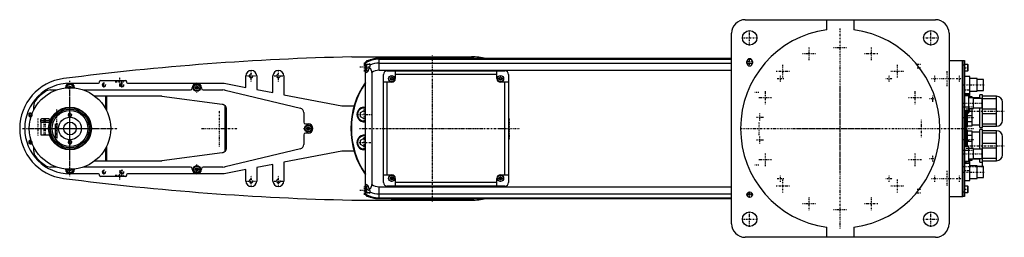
# Model space of a CAD drawing. Extents: x -906 to 181, y -120 to 120.
import ezdxf

# ---------------------------------------------------------------- set-up
doc = ezdxf.new("R2010")
doc.units = 0
doc.linetypes.add('CENTER', pattern=[1.5, 0.45, -0.5, 0.05, -0.5])
for name, color, linetype in [('AM_0', 7, 'CONTINUOUS'), ('AM_10', 7, 'CONTINUOUS'), ('AM_7', 7, 'CENTER')]:
    doc.layers.add(name, color=color, linetype=linetype)

msp = doc.modelspace()

# ---------------------------------------------------------------- linework, layer by layer
at = {"layer": 'AM_0', "color": 7, "linetype": 'CONTINUOUS'}
for p, q in [((-105, 120), (105, 120)), ((-15, 109), (-15, 120)), ((15, 120), (15, 109)), ((-120, -105), (-120, 105)), ((120, 105), (120, -105)), ((-539.1, 79), (-407, 79)), ((-120, 77.3), (-509, 77.3)), ((-509, 64.2), (-509, 77.3)), ((-509, 76.5), (-120, 76.5)), ((-406, 78.5), (-494, 78.5)), ((-101.6, 76.5), (-98.4, 76.5)), ((-524, -73), (-524, 73)), ((-524, 67), (-523, 67)), ((-522.6, 74.5), (-523, 74.1)), ((-523, 73.6), (-523, 74.1)), ((-522.6, 70.5), (-523, 70.1)), ((-523, 63.9), (-523, 70.1)), ((-521.3, 74.5), (-522.6, 74.5)), ((-522.6, 73.8), (-522.6, 74.5)), ((-519, 70.5), (-522.6, 70.5)), ((-522.6, 63.5), (-522.6, 70.5)), ((-520.3, 67.6), (-520.3, 67)), ((-519, 71.2), (-519, 68.4)), ((-509, 72.1), (-120, 72.1)), ((-103, 72), (-103, 74)), ((-103, 72.1), (-97, 72.1)), ((-97, 74), (-97, 72)), ((120, 75), (135, 75)), ((135, 75), (135.1, 75)), ((135, -75), (135, 75)), ((135, 70), (135.1, 70)), ((135.1, 75), (135.1, -75)), ((135.1, 75), (137, 75)), ((137, 70), (135.1, 70)), ((137, 75), (137, -75)), ((140.6, 70.5), (137, 70.5)), ((141, 70.1), (140.6, 70.5)), ((140.6, 63.5), (140.6, 70.5)), ((141, 63.9), (141, 70.1)), ((-656, 45.4), (-656, 58)), ((-644, 58), (-644, 43.1)), ((-626, 39.6), (-626, 58)), ((-614, 58), (-614, 37.3)), ((-523, 63.9), (-522.6, 63.5)), ((-522.6, 63.5), (-521.2, 63.5)), ((-517, 61.9), (-517, -61.9)), ((-509, 64.2), (-120, 64.2)), ((-504, -59.5), (-504, 59.5)), ((-500, 63.5), (-370, 63.5)), ((-496.5, 55.9), (-495, 56.7)), ((-496.5, 54.1), (-496.5, 55.9)), ((-495, 56.7), (-493.5, 55.9)), ((-493.5, 55.9), (-493.5, 54.1)), ((-491, 63.5), (-491, 55)), ((-379, 59.5), (-491, 59.5)), ((-379, 55), (-379, 63.5)), ((-376.5, 55.9), (-375, 56.7)), ((-376.5, 54.1), (-376.5, 55.9)), ((-375, 56.7), (-373.5, 55.9)), ((-373.5, 55.9), (-373.5, 54.1)), ((-366, 59.5), (-366, -59.5)), ((137, 63.5), (140.6, 63.5)), ((143, 57.5), (137, 57.5)), ((140.6, 63.5), (141, 63.9)), ((143, 35), (143, 57.5)), ((151, 55), (143, 55)), ((151, 41), (151, 55)), ((-855, 44.7), (-855, 45)), ((-851.5, 45.9), (-850, 46.7)), ((-851.5, 45), (-851.5, 45.9)), ((-850, 50), (-818.5, 50)), ((-850, 46.7), (-848.5, 45.9)), ((-848.5, 45.9), (-848.5, 45)), ((-845, 45), (-845, 44.7)), ((-817.5, 51), (-817.5, 51.9)), ((-816.5, 52.9), (-788.5, 52.9)), ((-787.5, 51.9), (-787.5, 51)), ((-786.5, 50), (-680, 50)), ((-715, 44.5), (-715, 45)), ((-711.5, 45.9), (-710, 46.7)), ((-711.5, 44.1), (-711.5, 45.9)), ((-710, 43.3), (-711.5, 44.1)), ((-710, 46.7), (-708.5, 45.9)), ((-708.5, 44.1), (-710, 43.3)), ((-708.5, 45.9), (-708.5, 44.1)), ((-705, 45), (-705, 44.5)), ((-680, 50), (-656, 45.4)), ((-495, 51), (-504, 51)), ((-500, -51), (-500, 51)), ((-495, 53.3), (-496.5, 54.1)), ((-493.5, 54.1), (-495, 53.3)), ((-375, 53.3), (-376.5, 54.1)), ((-373.5, 54.1), (-375, 53.3)), ((-366, 51), (-375, 51)), ((-370, -51), (-370, 51)), ((158, 54.2), (151, 54.2)), ((158, 41.8), (158, 54.2)), ((-871.6, 42.5), (-864.8, 42.5)), ((-835.2, 42.5), (-717, 42.5)), ((-823, 36), (-751.3, 36)), ((-810.3, 21.2), (-810.3, 36)), ((-809.7, 36), (-809.7, 20)), ((-748.7, 35.8), (-682.1, 27)), ((-703, 42.5), (-681.2, 42.5)), ((-678.9, 42.2), (-595.8, 22.4)), ((-644, 43.1), (-626, 39.6)), ((-614, 37.3), (-550, 25)), ((137, 38.5), (143, 38.5)), ((142, 36), (137, 36)), ((139, 36), (139, 38.5)), ((142, 20), (142, 36)), ((145.5, 35), (142, 35)), ((154, 34), (142, 34)), ((142.6, 35), (142.6, 38.5)), ((143, 41), (151, 41)), ((145.5, 34), (145.5, 35)), ((147, 22), (147, 34)), ((156.5, 33.2), (147, 33.2)), ((151, 41.8), (158, 41.8)), ((157, 37), (154, 37)), ((154, 33.3), (154, 37)), ((156.5, 22.8), (156.5, 33.2)), ((157, 1), (157, 37)), ((172.5, 35.5), (157, 35.5)), ((157, 33.2), (172.5, 33.2)), ((172.5, 2.5), (172.5, 35.5)), ((-890, 20.6), (-890, 24.9)), ((-679.1, 25.4), (-679.1, -25.4)), ((-677.8, 22), (-677.8, -22)), ((-550, 25), (-536.5, 25)), ((142, 22), (147, 22)), ((142.6, 18.2), (142.6, 22)), ((143, 18.6), (143, 22)), ((145.5, 3), (145.5, 22)), ((147, 22.8), (156.5, 22.8)), ((154, 1), (154, 22.8)), ((179, 9), (179, 29)), ((-592, 17.5), (-592, 7)), ((-529.5, 17.7), (-525.5, 20)), ((-529.5, 13), (-529.5, 17.7)), ((-525.5, 10.7), (-529.5, 13)), ((-525.5, 20), (-524, 19.1)), ((-524, 11.6), (-525.5, 10.7)), ((137, 20), (142, 20)), ((139, -20), (139, 20)), ((139, 18.2), (142.6, 18.2)), ((140.5, 2), (140.5, 18.2)), ((140.5, 14.5), (145.5, 14.5)), ((142.6, 18.2), (143, 18.6)), ((172.5, 21.3), (157, 21.3)), ((157, 16.7), (172.5, 16.7)), ((-882.7, 9), (-882.7, 7)), ((-882.7, 9), (-872, 9)), ((-882.7, 7), (-872.6, 7)), ((-882.3, 10), (-882.3, 10)), ((-882.3, 10), (-882.2, 10)), ((-882.1, 7), (-882.1, -7)), ((-873.6, 10.5), (-881.1, 10.5)), ((-872.4, 10), (-872.4, 10)), ((-872, 8.7), (-872, 9)), ((-590, 5), (-587, 5)), ((-588.5, 0.9), (-587, 1.7)), ((-588.5, -0.9), (-588.5, 0.9)), ((-587, 1.7), (-585.5, 0.9)), ((-585.5, 0.9), (-585.5, -0.9)), ((139, 2), (140.5, 2)), ((145.5, 7.5), (140.5, 7.5)), ((140.5, 3), (145.5, 3)), ((145.5, 4), (154, 4)), ((154, 1), (157, 1)), ((172.5, 4.8), (157, 4.8)), ((157, 2.5), (172.5, 2.5)), ((-882.1, -7), (-872.6, -7)), ((-592, -7), (-592, -17.5)), ((-587, -5), (-590, -5)), ((-587, -1.7), (-588.5, -0.9)), ((-585.5, -0.9), (-587, -1.7)), ((-529.5, -13), (-525.5, -10.7)), ((-525.5, -10.7), (-524, -11.6)), ((140.5, -2), (139, -2)), ((140.5, -20), (140.5, -2)), ((145.5, -3), (140.5, -3)), ((140.5, -7.5), (145.5, -7.5)), ((145.5, -22), (145.5, -3)), ((154, -4), (145.5, -4)), ((157, -1), (154, -1)), ((154, -22.8), (154, -1)), ((157, -41.8), (157, -1)), ((172.5, -2.5), (157, -2.5)), ((157, -4.8), (172.5, -4.8)), ((172.5, -35.5), (172.5, -2.5)), ((179, -29), (179, -9)), ((-890, -24.9), (-890, -20.6)), ((-810.3, -36), (-810.3, -21.2)), ((-809.7, -20), (-809.7, -36)), ((-529.5, -17.7), (-529.5, -13)), ((-525.5, -20), (-529.5, -17.7)), ((-524, -19.1), (-525.5, -20)), ((142, -20), (137, -20)), ((145.5, -14.5), (140.5, -14.5)), ((142, -36), (142, -20)), ((172.5, -16.7), (157, -16.7)), ((157, -21.3), (172.5, -21.3)), ((-682.1, -27), (-748.7, -35.8)), ((-595.8, -22.4), (-678.9, -42.2)), ((-550, -25), (-614, -37.3)), ((-536.5, -25), (-550, -25)), ((147, -22), (142, -22)), ((147, -34), (147, -22)), ((156.5, -22.8), (147, -22.8)), ((156.5, -33.2), (156.5, -22.8)), ((-864.8, -42.5), (-871.6, -42.5)), ((-717, -42.5), (-835.2, -42.5)), ((-751.3, -36), (-823, -36)), ((-711.5, -44.1), (-710, -43.3)), ((-710, -43.3), (-708.5, -44.1)), ((-681.2, -42.5), (-703, -42.5)), ((-626, -39.6), (-644, -43.1)), ((-644, -43.1), (-644, -58)), ((-626, -58), (-626, -39.6)), ((-614, -37.3), (-614, -58)), ((137, -36), (142, -36)), ((143, -38.5), (137, -38.5)), ((139, -38.5), (139, -36)), ((154, -34), (142, -34)), ((142.6, -34.2), (142, -34.2)), ((143, -34.6), (142.6, -34.2)), ((142.6, -38.5), (142.6, -34.2)), ((143, -57.5), (143, -34.6)), ((143, -35), (145.5, -35)), ((151, -41), (143, -41)), ((145.5, -35), (145.5, -34)), ((147, -33.2), (156.5, -33.2)), ((151, -55), (151, -41)), ((158, -41.8), (151, -41.8)), ((154, -37), (154, -33.3)), ((154, -37), (157, -37)), ((172.5, -33.2), (157, -33.2)), ((157, -35.5), (172.5, -35.5)), ((158, -54.2), (158, -41.8)), ((-855, -45), (-855, -44.7)), ((-851.5, -45.9), (-851.5, -45)), ((-850, -46.7), (-851.5, -45.9)), ((-848.5, -45.9), (-850, -46.7)), ((-818.5, -50), (-850, -50)), ((-848.5, -45), (-848.5, -45.9)), ((-845, -44.7), (-845, -45)), ((-817.5, -51.9), (-817.5, -51)), ((-788.5, -52.9), (-816.5, -52.9)), ((-787.5, -51), (-787.5, -51.9)), ((-680, -50), (-786.5, -50)), ((-715, -45), (-715, -44.5)), ((-711.5, -45.9), (-711.5, -44.1)), ((-710, -46.7), (-711.5, -45.9)), ((-708.5, -45.9), (-710, -46.7)), ((-708.5, -44.1), (-708.5, -45.9)), ((-705, -44.5), (-705, -45)), ((-656, -45.4), (-680, -50)), ((-656, -58), (-656, -45.4)), ((-504, -51), (-495, -51)), ((-496.5, -54.1), (-495, -53.3)), ((-496.5, -55.9), (-496.5, -54.1)), ((-495, -53.3), (-493.5, -54.1)), ((-493.5, -54.1), (-493.5, -55.9)), ((-376.5, -54.1), (-375, -53.3)), ((-376.5, -55.9), (-376.5, -54.1)), ((-375, -51), (-366, -51)), ((-375, -53.3), (-373.5, -54.1)), ((-373.5, -54.1), (-373.5, -55.9)), ((151, -54.2), (158, -54.2)), ((-522.6, -63.5), (-523, -63.9)), ((-523, -70.1), (-523, -63.9)), ((-521.2, -63.5), (-522.6, -63.5)), ((-522.6, -70.5), (-522.6, -63.5)), ((-509, -77.3), (-509, -64.2)), ((-509, -64.2), (-120, -64.2)), ((-370, -63.5), (-500, -63.5)), ((-495, -56.7), (-496.5, -55.9)), ((-493.5, -55.9), (-495, -56.7)), ((-491, -55), (-491, -63.5)), ((-379, -59.5), (-491, -59.5)), ((-379, -63.5), (-379, -55)), ((-375, -56.7), (-376.5, -55.9)), ((-373.5, -55.9), (-375, -56.7)), ((137, -57.5), (143, -57.5)), ((140.6, -63.5), (137, -63.5)), ((141, -63.9), (140.6, -63.5)), ((140.6, -70.5), (140.6, -63.5)), ((141, -70.1), (141, -63.9)), ((143, -55), (151, -55)), ((-524, -67), (-523, -67)), ((-523, -70.1), (-522.6, -70.5)), ((-523, -74.1), (-523, -73.6)), ((-523, -74.1), (-522.6, -74.5)), ((-522.6, -70.5), (-519, -70.5)), ((-522.6, -74.5), (-522.6, -73.8)), ((-522.6, -74.5), (-521.3, -74.5)), ((-520.3, -67), (-520.3, -67.6)), ((-519, -68.4), (-519, -71.2)), ((-509, -72.1), (-120, -72.1)), ((-102.9, -72.1), (-97.1, -72.1)), ((120, -75), (135, -75)), ((135, -70), (135.1, -70)), ((135, -75), (135.1, -75)), ((135.1, -70), (137, -70)), ((137, -75), (135.1, -75)), ((137, -70.5), (140.6, -70.5)), ((140.6, -70.5), (141, -70.1)), ((-539.1, -79), (-407, -79)), ((-509, -76.5), (-120, -76.5)), ((-509, -77.3), (-120, -77.3)), ((-494, -78.5), (-406, -78.5)), ((-15, -120), (-15, -109)), ((15, -109), (15, -120)), ((105, -120), (-105, -120))]:
    msp.add_line(p, q, dxfattribs=at)
for points in [[(-520.3, 67, 0), (-520.3, 67, 0), (-520.3, 66.9, 0), (-520.3, 66.8, 0), (-520.3, 66.8, 0), (-520.3, 66.7, 0), (-520.3, 66.6, 0), (-520.4, 66.5, 0), (-520.4, 66.5, 0), (-520.4, 66.4, 0), (-520.4, 66.3, 0), (-520.4, 66.3, 0), (-520.4, 66.2, 0), (-520.4, 66.1, 0), (-520.4, 66.1, 0), (-520.4, 66, 0), (-520.4, 65.9, 0), (-520.4, 65.8, 0), (-520.4, 65.8, 0), (-520.4, 65.7, 0), (-520.5, 65.6, 0), (-520.5, 65.6, 0), (-520.5, 65.5, 0), (-520.5, 65.5, 0), (-520.5, 65.4, 0), (-520.5, 65.3, 0), (-520.5, 65.3, 0), (-520.5, 65.2, 0), (-520.6, 65.2, 0), (-520.6, 65.1, 0), (-520.6, 65, 0), (-520.6, 64.9, 0), (-520.7, 64.9, 0), (-520.7, 64.8, 0), (-520.7, 64.8, 0), (-520.7, 64.7, 0), (-520.7, 64.6, 0), (-520.8, 64.6, 0), (-520.8, 64.5, 0), (-520.8, 64.4, 0), (-520.8, 64.4, 0), (-520.8, 64.3, 0), (-520.9, 64.3, 0), (-520.9, 64.2, 0), (-520.9, 64.1, 0), (-520.9, 64.1, 0), (-521, 64, 0), (-521, 64, 0), (-521, 63.9, 0), (-521, 63.9, 0), (-521.1, 63.8, 0), (-521.1, 63.7, 0), (-521.1, 63.7, 0), (-521.2, 63.6, 0), (-521.2, 63.6, 0), (-521.2, 63.5, 0), (-521.2, 63.5, 0), (-521.2, 63.4, 0), (-521.3, 63.4, 0), (-521.3, 63.3, 0), (-521.3, 63.2, 0), (-521.4, 63.2, 0), (-521.4, 63.2, 0), (-521.4, 63.1, 0), (-521.4, 63.1, 0), (-521.5, 63.1, 0), (-521.5, 63, 0), (-521.5, 63, 0), (-521.5, 62.9, 0), (-521.6, 62.9, 0), (-521.6, 62.9, 0), (-521.6, 62.8, 0), (-521.6, 62.8, 0), (-521.7, 62.7, 0), (-521.7, 62.7, 0), (-521.7, 62.6, 0), (-521.8, 62.6, 0), (-521.8, 62.6, 0), (-521.8, 62.5, 0), (-521.8, 62.5, 0), (-521.9, 62.4, 0), (-521.9, 62.4, 0), (-521.9, 62.4, 0), (-522, 62.3, 0), (-522, 62.3, 0), (-522, 62.3, 0), (-522.1, 62.2, 0), (-522.1, 62.2, 0), (-522.1, 62.2, 0), (-522.2, 62.1, 0), (-522.2, 62.1, 0), (-522.2, 62.1, 0), (-522.2, 62.1, 0), (-522.3, 62, 0), (-522.3, 62, 0), (-522.3, 62, 0), (-522.4, 61.9, 0), (-522.4, 61.9, 0), (-522.4, 61.9, 0), (-522.4, 61.9, 0), (-522.5, 61.8, 0), (-522.5, 61.8, 0), (-522.5, 61.8, 0), (-522.6, 61.8, 0), (-522.6, 61.7, 0), (-522.6, 61.7, 0), (-522.6, 61.7, 0), (-522.7, 61.7, 0), (-522.7, 61.7, 0), (-522.7, 61.7, 0), (-522.7, 61.7, 0), (-522.8, 61.6, 0), (-522.8, 61.6, 0), (-522.8, 61.6, 0), (-522.8, 61.6, 0), (-522.9, 61.6, 0), (-522.9, 61.6, 0), (-522.9, 61.6, 0), (-523, 61.6, 0), (-523, 61.5, 0), (-523, 61.5, 0), (-523, 61.5, 0), (-523.1, 61.5, 0), (-523.1, 61.5, 0), (-523.1, 61.5, 0), (-523.1, 61.5, 0), (-523.2, 61.5, 0), (-523.2, 61.5, 0), (-523.2, 61.5, 0), (-523.2, 61.5, 0), (-523.2, 61.5, 0)], [(-517, 61.9, 0), (-517, 62.1, 0), (-517, 62.4, 0), (-517, 62.5, 0), (-517, 62.6, 0), (-517, 62.6, 0), (-517, 62.6, 0), (-517, 62.7, 0), (-517, 62.8, 0), (-517.1, 62.8, 0), (-517.1, 62.9, 0), (-517.1, 63, 0), (-517.1, 63, 0), (-517.1, 63.1, 0), (-517.1, 63.1, 0), (-517.1, 63.2, 0), (-517.1, 63.2, 0), (-517.1, 63.3, 0), (-517.1, 63.4, 0), (-517.1, 63.4, 0), (-517.1, 63.5, 0), (-517.2, 63.5, 0), (-517.2, 63.6, 0), (-517.2, 63.6, 0), (-517.2, 63.7, 0), (-517.2, 63.8, 0), (-517.2, 63.9, 0), (-517.3, 63.9, 0), (-517.3, 63.9, 0), (-517.3, 64, 0), (-517.3, 64.1, 0), (-517.3, 64.1, 0), (-517.3, 64.2, 0), (-517.4, 64.3, 0), (-517.4, 64.3, 0), (-517.4, 64.3, 0), (-517.4, 64.4, 0), (-517.4, 64.5, 0), (-517.5, 64.5, 0), (-517.5, 64.6, 0), (-517.5, 64.7, 0), (-517.5, 64.7, 0), (-517.5, 64.7, 0), (-517.6, 64.8, 0), (-517.6, 64.8, 0), (-517.6, 64.9, 0), (-517.7, 65, 0), (-517.7, 65, 0), (-517.7, 65.1, 0), (-517.7, 65.1, 0), (-517.8, 65.2, 0), (-517.8, 65.2, 0), (-517.8, 65.3, 0), (-517.9, 65.3, 0), (-517.9, 65.4, 0), (-517.9, 65.4, 0), (-517.9, 65.4, 0), (-518, 65.5, 0), (-518, 65.6, 0), (-518, 65.6, 0), (-518, 65.6, 0), (-518.1, 65.7, 0), (-518.1, 65.7, 0), (-518.1, 65.8, 0), (-518.1, 65.8, 0), (-518.2, 65.8, 0), (-518.2, 65.9, 0), (-518.3, 65.9, 0), (-518.3, 66, 0), (-518.3, 66, 0), (-518.4, 66.1, 0), (-518.4, 66.1, 0), (-518.4, 66.1, 0), (-518.5, 66.2, 0), (-518.6, 66.3, 0), (-518.9, 66.6, 0), (-519.1, 66.8, 0), (-519.4, 67.1, 0), (-519.5, 67.2, 0), (-519.6, 67.2, 0), (-519.9, 67.4, 0), (-520.2, 67.6, 0), (-520.3, 67.6, 0)], [(-523.2, 61.5, 0), (-523.3, 61.5, 0), (-523.3, 61.5, 0), (-523.4, 61.5, 0), (-523.4, 61.5, 0), (-523.4, 61.5, 0), (-523.5, 61.6, 0), (-523.5, 61.6, 0), (-523.6, 61.6, 0), (-523.6, 61.6, 0), (-523.7, 61.7, 0), (-523.7, 61.7, 0), (-523.7, 61.7, 0), (-523.7, 61.8, 0), (-523.8, 61.9, 0), (-523.8, 61.9, 0), (-523.9, 62, 0), (-523.9, 62.1, 0), (-523.9, 62.1, 0), (-523.9, 62.2, 0), (-524, 62.2, 0), (-524, 62.3, 0), (-524, 62.4, 0)], [(-751.3, 36, 0), (-750.9, 36, 0), (-750, 36, 0), (-749.1, 35.9, 0), (-748.7, 35.8, 0)], [(-682.1, 27, 0), (-682, 26.9, 0), (-681.9, 26.9, 0), (-681.7, 26.9, 0), (-681.6, 26.8, 0), (-681.5, 26.8, 0), (-681.3, 26.8, 0), (-681.1, 26.7, 0), (-680.9, 26.6, 0), (-680.8, 26.6, 0), (-680.6, 26.5, 0), (-680.5, 26.4, 0), (-680.4, 26.4, 0), (-680.3, 26.3, 0), (-680.1, 26.2, 0), (-679.9, 26.1, 0), (-679.8, 26, 0), (-679.6, 25.9, 0), (-679.6, 25.8, 0), (-679.5, 25.7, 0), (-679.3, 25.6, 0), (-679.2, 25.5, 0), (-679.1, 25.4, 0)], [(-679.1, 25.4, 0), (-679.1, 25.3, 0), (-678.9, 25.2, 0), (-678.8, 25, 0), (-678.7, 24.9, 0), (-678.7, 24.8, 0), (-678.6, 24.6, 0), (-678.5, 24.5, 0), (-678.4, 24.3, 0), (-678.3, 24.1, 0), (-678.2, 23.9, 0), (-678.1, 23.8, 0), (-678.1, 23.7, 0), (-678, 23.5, 0), (-678, 23.3, 0), (-677.9, 23.1, 0), (-677.9, 23, 0), (-677.9, 22.8, 0), (-677.8, 22.7, 0), (-677.8, 22.6, 0), (-677.8, 22.6, 0), (-677.8, 22.6, 0), (-677.8, 22.6, 0), (-677.8, 22.5, 0), (-677.8, 22.5, 0), (-677.8, 22.5, 0), (-677.8, 22.4, 0), (-677.8, 22.4, 0), (-677.8, 22.4, 0), (-677.8, 22.3, 0), (-677.8, 22.3, 0), (-677.8, 22.3, 0), (-677.8, 22.3, 0), (-677.8, 22.2, 0), (-677.8, 22.2, 0), (-677.8, 22.1, 0), (-677.8, 22.1, 0), (-677.8, 22.1, 0), (-677.8, 22.1, 0), (-677.8, 22, 0), (-677.8, 22, 0)], [(-881.1, 10.5, 0), (-881.2, 10.5, 0), (-881.2, 10.5, 0), (-881.3, 10.5, 0), (-881.3, 10.5, 0), (-881.4, 10.5, 0), (-881.4, 10.5, 0), (-881.5, 10.5, 0), (-881.6, 10.4, 0), (-881.6, 10.4, 0), (-881.7, 10.4, 0), (-881.7, 10.4, 0), (-881.8, 10.4, 0), (-881.8, 10.3, 0), (-881.9, 10.3, 0), (-882, 10.3, 0), (-882, 10.2, 0), (-882.1, 10.2, 0), (-882.1, 10.1, 0), (-882.1, 10.1, 0), (-882.2, 10.1, 0), (-882.2, 10, 0), (-882.3, 10, 0)], [(-882.1, 10.2, 0), (-882, 10.2, 0), (-882, 10.2, 0), (-882, 10.2, 0), (-882, 10.3, 0), (-881.9, 10.3, 0), (-881.9, 10.3, 0), (-881.9, 10.3, 0), (-881.8, 10.3, 0), (-881.8, 10.3, 0), (-881.8, 10.4, 0), (-881.7, 10.4, 0), (-881.7, 10.4, 0), (-881.7, 10.4, 0), (-881.7, 10.4, 0), (-881.6, 10.4, 0), (-881.6, 10.4, 0), (-881.5, 10.4, 0), (-881.5, 10.4, 0), (-881.5, 10.5, 0), (-881.5, 10.5, 0), (-881.4, 10.5, 0), (-881.4, 10.5, 0)], [(-872.4, 10, 0), (-872.5, 10, 0), (-872.5, 10.1, 0), (-872.6, 10.1, 0), (-872.6, 10.1, 0), (-872.6, 10.2, 0), (-872.7, 10.2, 0), (-872.7, 10.3, 0), (-872.8, 10.3, 0), (-872.9, 10.3, 0), (-872.9, 10.4, 0), (-873, 10.4, 0), (-873, 10.4, 0), (-873.1, 10.4, 0), (-873.1, 10.4, 0), (-873.2, 10.5, 0), (-873.3, 10.5, 0), (-873.3, 10.5, 0), (-873.4, 10.5, 0), (-873.4, 10.5, 0), (-873.5, 10.5, 0), (-873.5, 10.5, 0), (-873.6, 10.5, 0)], [(-873.3, 10.5, 0), (-873.3, 10.5, 0), (-873.2, 10.5, 0), (-873.2, 10.4, 0), (-873.1, 10.4, 0), (-873.1, 10.4, 0), (-873.1, 10.4, 0), (-873, 10.4, 0), (-873, 10.4, 0), (-872.9, 10.3, 0), (-872.9, 10.3, 0), (-872.8, 10.3, 0), (-872.8, 10.3, 0), (-872.8, 10.3, 0), (-872.7, 10.2, 0), (-872.7, 10.2, 0), (-872.6, 10.2, 0), (-872.6, 10.1, 0), (-872.6, 10.1, 0), (-872.5, 10.1, 0), (-872.5, 10.1, 0), (-872.5, 10, 0), (-872.4, 10, 0)], [(-850, -12.5, 0), (-850, -12.5, 0), (-850, -12.5, 0), (-850.1, -12.5, 0), (-850.1, -12.5, 0), (-850.1, -12.5, 0), (-850.1, -12.5, 0), (-850.1, -12.5, 0), (-850.2, -12.5, 0), (-850.2, -12.5, 0), (-850.2, -12.5, 0), (-850.2, -12.5, 0), (-850.3, -12.5, 0), (-850.3, -12.5, 0), (-850.3, -12.5, 0), (-850.3, -12.5, 0), (-850.4, -12.5, 0), (-850.4, -12.5, 0), (-850.4, -12.5, 0), (-850.4, -12.5, 0), (-850.5, -12.5, 0), (-850.5, -12.5, 0), (-850.5, -12.5, 0), (-850.5, -12.5, 0), (-850.5, -12.5, 0), (-850.6, -12.5, 0), (-850.6, -12.5, 0), (-850.6, -12.5, 0), (-850.6, -12.5, 0), (-850.6, -12.5, 0), (-850.7, -12.5, 0), (-850.7, -12.5, 0), (-850.7, -12.5, 0), (-850.7, -12.5, 0), (-850.7, -12.5, 0), (-850.8, -12.5, 0), (-850.8, -12.5, 0), (-850.8, -12.5, 0), (-850.8, -12.5, 0), (-850.9, -12.5, 0), (-850.9, -12.5, 0), (-850.9, -12.5, 0), (-850.9, -12.5, 0), (-850.9, -12.5, 0), (-851, -12.5, 0), (-851, -12.5, 0), (-851, -12.5, 0), (-851, -12.5, 0), (-851, -12.5, 0), (-851.1, -12.5, 0), (-851.1, -12.5, 0), (-851.1, -12.5, 0), (-851.1, -12.4, 0), (-851.1, -12.4, 0), (-851.2, -12.4, 0), (-851.2, -12.4, 0), (-851.2, -12.4, 0), (-851.2, -12.4, 0), (-851.2, -12.4, 0), (-851.3, -12.4, 0), (-851.3, -12.4, 0), (-851.3, -12.4, 0), (-851.3, -12.4, 0), (-851.3, -12.4, 0), (-851.3, -12.4, 0), (-851.3, -12.4, 0), (-851.3, -12.4, 0), (-851.4, -12.4, 0), (-851.4, -12.4, 0), (-851.4, -12.4, 0), (-851.4, -12.4, 0), (-851.4, -12.4, 0), (-851.4, -12.4, 0), (-851.4, -12.4, 0), (-851.5, -12.4, 0), (-851.5, -12.4, 0), (-851.5, -12.4, 0), (-851.5, -12.4, 0), (-851.5, -12.4, 0), (-851.5, -12.4, 0), (-851.5, -12.4, 0), (-851.6, -12.4, 0), (-851.6, -12.4, 0), (-851.6, -12.4, 0), (-851.6, -12.4, 0), (-851.6, -12.4, 0), (-851.6, -12.4, 0), (-851.6, -12.4, 0), (-851.6, -12.4, 0), (-851.7, -12.4, 0), (-851.7, -12.4, 0), (-851.7, -12.4, 0), (-851.7, -12.4, 0), (-851.7, -12.4, 0), (-851.7, -12.4, 0), (-851.7, -12.4, 0), (-851.7, -12.4, 0), (-851.7, -12.4, 0), (-851.7, -12.4, 0), (-851.7, -12.4, 0), (-851.8, -12.4, 0), (-851.8, -12.4, 0), (-851.8, -12.4, 0), (-851.8, -12.4, 0), (-851.8, -12.4, 0), (-851.8, -12.4, 0), (-851.8, -12.4, 0), (-851.8, -12.4, 0), (-851.8, -12.4, 0), (-851.8, -12.4, 0), (-851.8, -12.4, 0), (-851.8, -12.4, 0), (-851.8, -12.4, 0), (-851.8, -12.4, 0), (-851.8, -12.4, 0), (-851.8, -12.4, 0), (-851.8, -12.4, 0), (-851.8, -12.4, 0), (-851.8, -12.4, 0), (-851.8, -12.4, 0), (-851.8, -12.4, 0), (-851.9, -12.4, 0), (-851.9, -12.4, 0), (-851.9, -12.4, 0), (-851.9, -12.4, 0), (-851.9, -12.4, 0), (-851.9, -12.4, 0), (-851.9, -12.4, 0), (-851.9, -12.4, 0), (-851.9, -12.4, 0), (-851.9, -12.4, 0)], [(-848.1, -12.4, 0), (-848.1, -12.4, 0), (-848.1, -12.4, 0), (-848.1, -12.4, 0), (-848.1, -12.4, 0), (-848.1, -12.4, 0), (-848.1, -12.4, 0), (-848.1, -12.4, 0), (-848.1, -12.4, 0), (-848.1, -12.4, 0), (-848.2, -12.4, 0), (-848.2, -12.4, 0), (-848.2, -12.4, 0), (-848.2, -12.4, 0), (-848.2, -12.4, 0), (-848.2, -12.4, 0), (-848.2, -12.4, 0), (-848.2, -12.4, 0), (-848.2, -12.4, 0), (-848.2, -12.4, 0), (-848.2, -12.4, 0), (-848.2, -12.4, 0), (-848.2, -12.4, 0), (-848.2, -12.4, 0), (-848.2, -12.4, 0), (-848.2, -12.4, 0), (-848.2, -12.4, 0), (-848.2, -12.4, 0), (-848.2, -12.4, 0), (-848.2, -12.4, 0), (-848.2, -12.4, 0), (-848.3, -12.4, 0), (-848.3, -12.4, 0), (-848.3, -12.4, 0), (-848.3, -12.4, 0), (-848.3, -12.4, 0), (-848.3, -12.4, 0), (-848.3, -12.4, 0), (-848.3, -12.4, 0), (-848.3, -12.4, 0), (-848.3, -12.4, 0), (-848.3, -12.4, 0), (-848.4, -12.4, 0), (-848.4, -12.4, 0), (-848.4, -12.4, 0), (-848.4, -12.4, 0), (-848.4, -12.4, 0), (-848.4, -12.4, 0), (-848.4, -12.4, 0), (-848.4, -12.4, 0), (-848.5, -12.4, 0), (-848.5, -12.4, 0), (-848.5, -12.4, 0), (-848.5, -12.4, 0), (-848.5, -12.4, 0), (-848.5, -12.4, 0), (-848.5, -12.4, 0), (-848.6, -12.4, 0), (-848.6, -12.4, 0), (-848.6, -12.4, 0), (-848.6, -12.4, 0), (-848.6, -12.4, 0), (-848.6, -12.4, 0), (-848.6, -12.4, 0), (-848.7, -12.4, 0), (-848.7, -12.4, 0), (-848.7, -12.4, 0), (-848.7, -12.4, 0), (-848.7, -12.4, 0), (-848.7, -12.4, 0), (-848.7, -12.4, 0), (-848.7, -12.4, 0), (-848.8, -12.4, 0), (-848.8, -12.4, 0), (-848.8, -12.4, 0), (-848.8, -12.4, 0), (-848.8, -12.4, 0), (-848.9, -12.4, 0), (-848.9, -12.4, 0), (-848.9, -12.5, 0), (-848.9, -12.5, 0), (-848.9, -12.5, 0), (-849, -12.5, 0), (-849, -12.5, 0), (-849, -12.5, 0), (-849, -12.5, 0), (-849, -12.5, 0), (-849.1, -12.5, 0), (-849.1, -12.5, 0), (-849.1, -12.5, 0), (-849.1, -12.5, 0), (-849.1, -12.5, 0), (-849.2, -12.5, 0), (-849.2, -12.5, 0), (-849.2, -12.5, 0), (-849.2, -12.5, 0), (-849.3, -12.5, 0), (-849.3, -12.5, 0), (-849.3, -12.5, 0), (-849.3, -12.5, 0), (-849.3, -12.5, 0), (-849.4, -12.5, 0), (-849.4, -12.5, 0), (-849.4, -12.5, 0), (-849.4, -12.5, 0), (-849.4, -12.5, 0), (-849.5, -12.5, 0), (-849.5, -12.5, 0), (-849.5, -12.5, 0), (-849.5, -12.5, 0), (-849.5, -12.5, 0), (-849.6, -12.5, 0), (-849.6, -12.5, 0), (-849.6, -12.5, 0), (-849.6, -12.5, 0), (-849.7, -12.5, 0), (-849.7, -12.5, 0), (-849.7, -12.5, 0), (-849.7, -12.5, 0), (-849.8, -12.5, 0), (-849.8, -12.5, 0), (-849.8, -12.5, 0), (-849.8, -12.5, 0), (-849.9, -12.5, 0), (-849.9, -12.5, 0), (-849.9, -12.5, 0), (-849.9, -12.5, 0), (-849.9, -12.5, 0), (-850, -12.5, 0), (-850, -12.5, 0), (-850, -12.5, 0)], [(-679.1, -25.4, 0), (-679.2, -25.5, 0), (-679.3, -25.6, 0), (-679.5, -25.7, 0), (-679.6, -25.8, 0), (-679.6, -25.9, 0), (-679.8, -26, 0), (-679.9, -26.1, 0), (-680.1, -26.2, 0), (-680.3, -26.3, 0), (-680.4, -26.4, 0), (-680.5, -26.4, 0), (-680.6, -26.5, 0), (-680.8, -26.6, 0), (-680.9, -26.6, 0), (-681.1, -26.7, 0), (-681.3, -26.8, 0), (-681.5, -26.8, 0), (-681.6, -26.8, 0), (-681.7, -26.9, 0), (-681.9, -26.9, 0), (-682, -26.9, 0), (-682.1, -27, 0)], [(-677.8, -22, 0), (-677.8, -22, 0), (-677.8, -22.1, 0), (-677.8, -22.1, 0), (-677.8, -22.1, 0), (-677.8, -22.1, 0), (-677.8, -22.2, 0), (-677.8, -22.2, 0), (-677.8, -22.3, 0), (-677.8, -22.3, 0), (-677.8, -22.3, 0), (-677.8, -22.3, 0), (-677.8, -22.4, 0), (-677.8, -22.4, 0), (-677.8, -22.4, 0), (-677.8, -22.5, 0), (-677.8, -22.5, 0), (-677.8, -22.5, 0), (-677.8, -22.6, 0), (-677.8, -22.6, 0), (-677.8, -22.6, 0), (-677.8, -22.6, 0), (-677.8, -22.7, 0), (-677.9, -22.8, 0), (-677.9, -23, 0), (-677.9, -23.1, 0), (-678, -23.3, 0), (-678, -23.5, 0), (-678.1, -23.7, 0), (-678.1, -23.8, 0), (-678.2, -23.9, 0), (-678.3, -24.1, 0), (-678.4, -24.3, 0), (-678.5, -24.5, 0), (-678.6, -24.6, 0), (-678.7, -24.8, 0), (-678.7, -24.9, 0), (-678.8, -25, 0), (-678.9, -25.2, 0), (-679.1, -25.3, 0), (-679.1, -25.4, 0)], [(-748.7, -35.8, 0), (-749.1, -35.9, 0), (-750, -36, 0), (-750.9, -36, 0), (-751.3, -36, 0)], [(-524, -62.4, 0), (-524, -62.3, 0), (-524, -62.2, 0), (-523.9, -62.2, 0), (-523.9, -62.1, 0), (-523.9, -62.1, 0), (-523.9, -62, 0), (-523.8, -61.9, 0), (-523.8, -61.9, 0), (-523.7, -61.8, 0), (-523.7, -61.7, 0), (-523.7, -61.7, 0), (-523.7, -61.7, 0), (-523.6, -61.6, 0), (-523.6, -61.6, 0), (-523.5, -61.6, 0), (-523.5, -61.6, 0), (-523.4, -61.5, 0), (-523.4, -61.5, 0), (-523.4, -61.5, 0), (-523.3, -61.5, 0), (-523.3, -61.5, 0), (-523.2, -61.5, 0)], [(-523.2, -61.5, 0), (-523.2, -61.5, 0), (-523.2, -61.5, 0), (-523.2, -61.5, 0), (-523.2, -61.5, 0), (-523.1, -61.5, 0), (-523.1, -61.5, 0), (-523.1, -61.5, 0), (-523.1, -61.5, 0), (-523, -61.5, 0), (-523, -61.5, 0), (-523, -61.5, 0), (-523, -61.6, 0), (-522.9, -61.6, 0), (-522.9, -61.6, 0), (-522.9, -61.6, 0), (-522.8, -61.6, 0), (-522.8, -61.6, 0), (-522.8, -61.6, 0), (-522.8, -61.6, 0), (-522.7, -61.7, 0), (-522.7, -61.7, 0), (-522.7, -61.7, 0), (-522.7, -61.7, 0), (-522.6, -61.7, 0), (-522.6, -61.7, 0), (-522.6, -61.7, 0), (-522.6, -61.8, 0), (-522.5, -61.8, 0), (-522.5, -61.8, 0), (-522.5, -61.8, 0), (-522.4, -61.9, 0), (-522.4, -61.9, 0), (-522.4, -61.9, 0), (-522.4, -61.9, 0), (-522.3, -62, 0), (-522.3, -62, 0), (-522.3, -62, 0), (-522.2, -62.1, 0), (-522.2, -62.1, 0), (-522.2, -62.1, 0), (-522.2, -62.1, 0), (-522.1, -62.2, 0), (-522.1, -62.2, 0), (-522.1, -62.2, 0), (-522, -62.3, 0), (-522, -62.3, 0), (-522, -62.3, 0), (-521.9, -62.4, 0), (-521.9, -62.4, 0), (-521.9, -62.4, 0), (-521.8, -62.5, 0), (-521.8, -62.5, 0), (-521.8, -62.6, 0), (-521.8, -62.6, 0), (-521.7, -62.6, 0), (-521.7, -62.7, 0), (-521.7, -62.7, 0), (-521.6, -62.8, 0), (-521.6, -62.8, 0), (-521.6, -62.9, 0), (-521.6, -62.9, 0), (-521.5, -62.9, 0), (-521.5, -63, 0), (-521.5, -63, 0), (-521.5, -63.1, 0), (-521.4, -63.1, 0), (-521.4, -63.1, 0), (-521.4, -63.2, 0), (-521.4, -63.2, 0), (-521.3, -63.2, 0), (-521.3, -63.3, 0), (-521.3, -63.4, 0), (-521.2, -63.4, 0), (-521.2, -63.5, 0), (-521.2, -63.5, 0), (-521.2, -63.6, 0), (-521.2, -63.6, 0), (-521.1, -63.7, 0), (-521.1, -63.7, 0), (-521.1, -63.8, 0), (-521, -63.9, 0), (-521, -63.9, 0), (-521, -64, 0), (-521, -64, 0), (-520.9, -64.1, 0), (-520.9, -64.1, 0), (-520.9, -64.2, 0), (-520.9, -64.3, 0), (-520.8, -64.3, 0), (-520.8, -64.4, 0), (-520.8, -64.4, 0), (-520.8, -64.5, 0), (-520.8, -64.6, 0), (-520.7, -64.6, 0), (-520.7, -64.7, 0), (-520.7, -64.8, 0), (-520.7, -64.8, 0), (-520.7, -64.9, 0), (-520.6, -64.9, 0), (-520.6, -65, 0), (-520.6, -65.1, 0), (-520.6, -65.2, 0), (-520.5, -65.2, 0), (-520.5, -65.3, 0), (-520.5, -65.3, 0), (-520.5, -65.4, 0), (-520.5, -65.5, 0), (-520.5, -65.5, 0), (-520.5, -65.6, 0), (-520.5, -65.6, 0), (-520.4, -65.7, 0), (-520.4, -65.8, 0), (-520.4, -65.8, 0), (-520.4, -65.9, 0), (-520.4, -66, 0), (-520.4, -66.1, 0), (-520.4, -66.1, 0), (-520.4, -66.2, 0), (-520.4, -66.3, 0), (-520.4, -66.3, 0), (-520.4, -66.4, 0), (-520.4, -66.5, 0), (-520.4, -66.5, 0), (-520.3, -66.6, 0), (-520.3, -66.7, 0), (-520.3, -66.8, 0), (-520.3, -66.8, 0), (-520.3, -66.9, 0), (-520.3, -67, 0), (-520.3, -67, 0)], [(-520.3, -67.6, 0), (-520.2, -67.6, 0), (-519.9, -67.4, 0), (-519.6, -67.2, 0), (-519.5, -67.1, 0), (-519.4, -67, 0), (-519.1, -66.8, 0), (-518.8, -66.6, 0), (-518.6, -66.3, 0), (-518.4, -66.2, 0), (-518.4, -66.1, 0), (-518.4, -66.1, 0), (-518.3, -66, 0), (-518.3, -66, 0), (-518.3, -66, 0), (-518.3, -65.9, 0), (-518.2, -65.9, 0), (-518.2, -65.8, 0), (-518.1, -65.8, 0), (-518.1, -65.7, 0), (-518.1, -65.7, 0), (-518.1, -65.7, 0), (-518, -65.6, 0), (-518, -65.6, 0), (-518, -65.5, 0), (-518, -65.5, 0), (-517.9, -65.4, 0), (-517.9, -65.4, 0), (-517.9, -65.4, 0), (-517.9, -65.3, 0), (-517.8, -65.3, 0), (-517.8, -65.2, 0), (-517.8, -65.1, 0), (-517.7, -65.1, 0), (-517.7, -65.1, 0), (-517.7, -65, 0), (-517.7, -65, 0), (-517.6, -64.9, 0), (-517.6, -64.8, 0), (-517.6, -64.8, 0), (-517.5, -64.7, 0), (-517.5, -64.7, 0), (-517.5, -64.6, 0), (-517.5, -64.6, 0), (-517.5, -64.5, 0), (-517.4, -64.5, 0), (-517.4, -64.4, 0), (-517.4, -64.3, 0), (-517.4, -64.3, 0), (-517.4, -64.3, 0), (-517.3, -64.2, 0), (-517.3, -64.1, 0), (-517.3, -64.1, 0), (-517.3, -64, 0), (-517.3, -63.9, 0), (-517.2, -63.9, 0), (-517.2, -63.8, 0), (-517.2, -63.8, 0), (-517.2, -63.7, 0), (-517.2, -63.6, 0), (-517.2, -63.6, 0), (-517.2, -63.5, 0), (-517.1, -63.5, 0), (-517.1, -63.4, 0), (-517.1, -63.4, 0), (-517.1, -63.3, 0), (-517.1, -63.2, 0), (-517.1, -63.2, 0), (-517.1, -63.1, 0), (-517.1, -63.1, 0), (-517.1, -63, 0), (-517.1, -63, 0), (-517.1, -62.9, 0), (-517.1, -62.8, 0), (-517, -62.8, 0), (-517, -62.7, 0), (-517, -62.6, 0), (-517, -62.6, 0), (-517, -62.6, 0), (-517, -62.5, 0), (-517, -62.4, 0), (-517, -62.1, 0), (-517, -61.9, 0)]]:
    msp.add_polyline3d(points, dxfattribs=at)
for centre, radius in [((-100, 100), 8), ((100, 100), 8), ((-495, 55), 3.5), ((-375, 55), 3.5), ((-850, 0), 45), ((-710, 45), 4), ((-710, 45), 3.5), ((-850, 0), 23.6), ((-850, 0), 22.9), ((-850, 0), 21.4), ((-850, 0), 19.8), ((-850, 0), 12.5), ((-850, 15), 1.62), ((-850, 0), 7), ((-587, 0), 4), ((-587, 0), 3.5), ((-850, -15), 1.62), ((-710, -45), 4), ((-710, -45), 3.5), ((-495, -55), 3.5), ((-375, -55), 3.5), ((-100, -73), 3), ((-100, -100), 8), ((100, -100), 8)]:
    msp.add_circle(centre, radius, dxfattribs=at)
for centre, radius, start, end in [((-105, 105), 15, 90, 180), ((105, 105), 15, 0, 90), ((0, 0), 110, 97.8375, 262.1625), ((0, 0), 110, 277.8375, 82.1625), ((-473.1, -2920.3), 3000, 91.2616, 97.3531), ((-509, 49), 28.3, 90, 121.9826), ((-509, 49), 27.5, 90, 122.9962), ((-450, 0), 90, 119.2821, 120.7831), ((-450, 0), 89.5, 118.7061, 120.2415), ((-407, 0), 79, 78.1627, 90), ((-450, 0), 89.5, 59.7585, 61.2939), ((-450, 0), 90, 59.2169, 60.7179), ((-100, 74), 3, 0, 180), ((-509, 49), 24.4, 125.0787, 128.0065), ((-509, 49), 24.4, 114.2363, 118.0453), ((-509, 49), 21.8, 117.2848, 121.3127), ((-509, 49), 23.1, 90, 115.6559), ((-100, 72), 3, 180, 0), ((-850, 0), 55.5, 97.2532, 262.7468), ((-650, 58), 6, 0, 180), ((-620, 58), 6, 0, 180), ((-509, 49), 15.2, 90, 121.7569), ((-500, 59.5), 4, 90, 180), ((-495, 55), 4, 270, 0), ((-375, 55), 4, 180, 270), ((-370, 59.5), 4, 0, 90), ((-850, 0), 50, 90, 270), ((-850, 45), 5, 0, 180), ((-850, 45), 4, 357.4527, 182.5473), ((-850, 45), 3.5, 357.7713, 182.2287), ((-818.5, 51), 1, 270, 0), ((-816.5, 51.9), 1, 90, 180), ((-788.5, 51.9), 1, 0, 90), ((-786.5, 51), 1, 180, 270), ((-717, 44.5), 2, 270, 0), ((-710, 45), 5, 0, 180), ((-703, 44.5), 2, 180, 270), ((-450, 0), 90, 145.3079, 214.6921), ((-450, 0), 89.5, 145.773, 214.227), ((-850, 0), 49, 123.5573, 140.2849), ((-871.6, 32.5), 10, 90, 123.5573), ((-681.2, 32.5), 10, 76.5442, 90), ((172.5, 29), 6.5, 0, 90), ((-880, 24.9), 10, 140.2849, 180), ((-597, 17.5), 5, 0, 76.5442), ((-525.5, 15.4), 8, 79.5268, 280.4732), ((-525.5, 15.4), 7.2, 78.3477, 281.6523), ((-893.5, 15), 1.62, 31.4794, 290.4694), ((-881.2, 9), 1.5, 138.1897, 180), ((-873.5, 9), 1.5, 0, 41.8103), ((-590, 7), 2, 180, 270), ((-587, 0), 5, 270, 90), ((172.5, 9), 6.5, 270, 0), ((-590, -7), 2, 90, 180), ((-525.5, -15.4), 8, 79.5268, 280.4732), ((-525.5, -15.4), 7.2, 78.3477, 281.6523), ((172.5, -9), 6.5, 0, 90), ((-893.5, -15), 1.62, 69.5306, 328.5206), ((-597, -17.5), 5, 283.4558, 0), ((-880, -24.9), 10, 180, 219.7151), ((-850, 0), 49, 219.7151, 236.4427), ((172.5, -29), 6.5, 270, 0), ((-871.6, -32.5), 10, 236.4427, 270), ((-717, -44.5), 2, 0, 90), ((-703, -44.5), 2, 90, 180), ((-681.2, -32.5), 10, 270, 283.4558), ((-850, -45), 5, 180, 0), ((-850, -45), 4, 177.4527, 2.5473), ((-850, -45), 3.5, 177.7713, 2.2287), ((-818.5, -51), 1, 0, 90), ((-816.5, -51.9), 1, 180, 270), ((-788.5, -51.9), 1, 270, 0), ((-786.5, -51), 1, 90, 180), ((-710, -45), 5, 180, 0), ((-495, -55), 4, 0, 90), ((-375, -55), 4, 90, 180), ((-473.1, 2920.3), 3000, 262.6469, 268.7384), ((-650, -58), 6, 180, 0), ((-620, -58), 6, 180, 0), ((-509, -49), 15.2, 238.2431, 270), ((-500, -59.5), 4, 180, 270), ((-370, -59.5), 4, 270, 0), ((-509, -49), 24.4, 231.9935, 234.9213), ((-509, -49), 27.5, 237.0038, 270), ((-509, -49), 28.3, 238.0174, 270), ((-509, -49), 24.4, 241.9547, 245.7637), ((-509, -49), 21.8, 238.6873, 242.7152), ((-509, -49), 23.1, 244.3441, 270), ((-450, 0), 90, 239.2169, 240.7179), ((-450, 0), 89.5, 239.7585, 241.2939), ((-407, 0), 79, 270, 281.8373), ((-450, 0), 89.5, 298.7061, 300.2415), ((-450, 0), 90, 299.2821, 300.7831), ((-105, -105), 15, 180, 270), ((105, -105), 15, 270, 0)]:
    msp.add_arc(centre, radius, start, end, dxfattribs=at)
at = {"layer": 'AM_10', "color": 7, "linetype": 'CONTINUOUS'}
for p, q in [((-851.5, 44.1), (-848.5, 45.9)), ((-711.5, 44.1), (-708.5, 45.9)), ((-866.2, 5.5), (-866, 4.7)), ((-866.2, 4.7), (-863.8, 4.7)), ((-866, -10.5), (-866, 4.7)), ((-863.8, 5.5), (-864, 4.7)), ((-864, -10.5), (-864, 4.7)), ((-588.5, -0.9), (-585.5, 0.9)), ((-851.5, -45.9), (-848.5, -44.1)), ((-711.5, -45.9), (-708.5, -44.1))]:
    msp.add_line(p, q, dxfattribs=at)
for centre in [(-650, 58), (-620, 58), (-812.5, 48), (-792.5, 48), (-893.5, 15), (-850, 15), (-893.5, -15), (-850, -15), (-812.5, -48), (-792.5, -48), (-650, -58), (-620, -58)]:
    msp.add_arc(centre, 2, 75, 15, dxfattribs=at)
at = {"layer": 'AM_7', "color": 4, "linetype": 'CENTER'}
for p, q in [((0, -110.2), (0, 110.2)), ((-108.4, 100), (-91.6, 100)), ((-100, 91.6), (-100, 108.4)), ((91.6, 100), (108.4, 100)), ((100, 91.6), (100, 108.4)), ((-34.3, 75.3), (-34.3, 90)), ((-7.4, 89.5), (7.4, 89.5)), ((34.3, 75.3), (34.3, 90)), ((-450, -80.8), (-450, 80.8)), ((-100, 68.8), (-100, 77.2)), ((-41.6, 82.7), (-26.9, 82.7)), ((26.9, 82.7), (41.6, 82.7)), ((-530.2, 68), (-519.8, 68)), ((-525, 62.8), (-525, 73.2)), ((-523.2, 71), (-518.8, 71)), ((-523.2, 67), (-518.8, 67)), ((-103.2, 74), (-96.8, 74)), ((-103.2, 72), (-96.8, 72)), ((-63.3, 55.9), (-63.3, 70.6)), ((63.3, 55.9), (63.3, 70.6)), ((84.8, 71), (89.2, 71)), ((84.8, 67), (89.2, 67)), ((136.8, 67), (141.2, 67)), ((-795, 46.2), (-795, 56.8)), ((-656.3, 58), (-643.7, 58)), ((-650, 51.7), (-650, 64.3)), ((-626.3, 58), (-613.7, 58)), ((-620, 51.7), (-620, 64.3)), ((-498.7, 55), (-491.3, 55)), ((-495, 51.3), (-495, 58.7)), ((-378.7, 55), (-371.3, 55)), ((-375, 51.3), (-375, 58.7)), ((-70.6, 63.3), (-55.9, 63.3)), ((-69.7, 55), (-62.3, 55)), ((-66, 51.3), (-66, 58.7)), ((50.3, 55), (57.7, 55)), ((54, 51.3), (54, 58.7)), ((55.9, 63.3), (70.6, 63.3)), ((100.8, 55), (108.2, 55)), ((104.5, 51.3), (104.5, 58.7)), ((109.6, 55), (126.4, 55)), ((118, 46.6), (118, 63.4)), ((127.8, 55), (135.2, 55)), ((131.5, 51.3), (131.5, 58.7)), ((-855.2, 45), (-844.8, 45)), ((-850, -52.5), (-850, 52.5)), ((-850, -47.2), (-850, 47.2)), ((-814.6, 48), (-810.4, 48)), ((-812.5, 45.9), (-812.5, 50.1)), ((-800.2, 51.5), (-789.8, 51.5)), ((-794.6, 48), (-790.4, 48)), ((-792.5, 45.9), (-792.5, 50.1)), ((-715.2, 45), (-704.8, 45)), ((-710, 39.8), (-710, 50.2)), ((-450, -54.1), (-450, 54.1)), ((0, -47.2), (0, 47.2)), ((135.9, 48), (159.1, 48)), ((-850, -33.2), (-850, 33.2)), ((-94.2, 40), (-89.8, 40)), ((-90, 34.3), (-75.3, 34.3)), ((-82.7, 26.9), (-82.7, 41.6)), ((75.3, 34.3), (90, 34.3)), ((82.7, 26.9), (82.7, 41.6)), ((98.3, 33), (105.7, 33)), ((102, 29.3), (102, 36.7)), ((136.8, 42.5), (142.2, 42.5)), ((138.8, 37.7), (143.2, 37.7)), ((-850, -26.4), (-850, 26.4)), ((-525.5, 7.1), (-525.5, 23.6)), ((136, 28), (157.5, 28)), ((136.5, 24), (147.5, 24)), ((138.8, 21.8), (143.2, 21.8)), ((-895.6, 15), (-891.4, 15)), ((-893.5, 12.9), (-893.5, 17.1)), ((-885.4, 11.4), (-885.4, -7.9)), ((-878.9, 11.4), (-878.9, -7.9)), ((-878.9, 11.4), (-878.9, -7.9)), ((-877.4, 11.4), (-877.4, -7.9)), ((-865, 21.3), (-865, -15.5)), ((-852.1, 15), (-847.9, 15)), ((-850, -20.7), (-850, 20.7)), ((-685, -20), (-685, 20)), ((-533.7, 15.4), (-517.2, 15.4)), ((-365, -11.6), (-365, 11.6)), ((-92.8, 12.5), (-84.4, 12.5)), ((-88.6, 8.3), (-88.6, 16.7)), ((136.5, 12), (147.5, 12)), ((136.8, 17.4), (142.2, 17.4)), ((137, 19), (181, 19)), ((-883.2, 0), (-816.8, 0)), ((-876.4, 0), (-823.6, 0)), ((-705, 0), (-665, 0)), ((-587, -5.3), (-587, 5.2)), ((-530.8, 0), (-369.1, 0)), ((-504.1, 0), (-395.9, 0)), ((-376.6, 0), (-353.4, 0)), ((-110.2, 0), (147.5, 0)), ((-89.5, -7.4), (-89.5, 7.4)), ((89.5, -9.5), (89.5, 9.5)), ((-902.5, 0), (-797.5, 0)), ((-897.2, 0), (-802.8, 0)), ((-870.7, 0), (-829.3, 0)), ((-592.2, 0), (-581.8, 0)), ((-525.5, -23.8), (-525.5, -7)), ((-88.6, -16.7), (-88.6, -8.3)), ((-47.2, 0), (47.2, 0)), ((-895.6, -15), (-891.4, -15)), ((-893.5, -17.1), (-893.5, -12.9)), ((-852.1, -15), (-847.9, -15)), ((-533.9, -15.4), (-517.1, -15.4)), ((-92.8, -12.5), (-84.4, -12.5)), ((136.5, -12), (147.5, -12)), ((136.8, -13.1), (142.2, -13.1)), ((137, -19), (181, -19)), ((-82.7, -41.6), (-82.7, -26.9)), ((82.7, -41.6), (82.7, -26.9)), ((102, -36.7), (102, -29.3)), ((136, -28), (157.5, -28)), ((136.5, -24), (147.5, -24)), ((138.8, -21.8), (143.2, -21.8)), ((-710, -50.2), (-710, -39.8)), ((-94.2, -40), (-89.8, -40)), ((-90, -34.3), (-75.3, -34.3)), ((75.3, -34.3), (90, -34.3)), ((98.3, -33), (105.7, -33)), ((136, -42), (158, -42)), ((138.8, -37.7), (143.2, -37.7)), ((-855.2, -45), (-844.8, -45)), ((-814.6, -48), (-810.4, -48)), ((-812.5, -50.1), (-812.5, -45.9)), ((-800.2, -51.5), (-789.8, -51.5)), ((-795, -56.8), (-795, -46.2)), ((-794.6, -48), (-790.4, -48)), ((-792.5, -50.1), (-792.5, -45.9)), ((-715.2, -45), (-704.8, -45)), ((-650, -64.3), (-650, -51.7)), ((-620, -64.3), (-620, -51.7)), ((-495, -58.7), (-495, -51.3)), ((-375, -58.7), (-375, -51.3)), ((-66, -58.7), (-66, -51.3)), ((54, -58.7), (54, -51.3)), ((104.5, -58.7), (104.5, -51.3)), ((118, -63.4), (118, -46.6)), ((131.5, -58.7), (131.5, -51.3)), ((135.9, -48), (159.1, -48)), ((136.8, -46.4), (142.2, -46.4)), ((-656.3, -58), (-643.7, -58)), ((-626.3, -58), (-613.7, -58)), ((-525, -73.2), (-525, -62.8)), ((-498.7, -55), (-491.3, -55)), ((-378.7, -55), (-371.3, -55)), ((-70.6, -63.3), (-55.9, -63.3)), ((-69.7, -55), (-62.3, -55)), ((-63.3, -70.6), (-63.3, -55.9)), ((50.3, -55), (57.7, -55)), ((55.9, -63.3), (70.6, -63.3)), ((63.3, -70.6), (63.3, -55.9)), ((100.8, -55), (108.2, -55)), ((109.6, -55), (126.4, -55)), ((127.8, -55), (135.2, -55)), ((-530.2, -68), (-519.8, -68)), ((-523.2, -67), (-518.8, -67)), ((-523.2, -71), (-518.8, -71)), ((-103.2, -73), (-96.8, -73)), ((-100, -76.2), (-100, -69.8)), ((-34.3, -90), (-34.3, -75.3)), ((34.3, -90), (34.3, -75.3)), ((84.8, -67), (89.2, -67)), ((84.8, -71), (89.2, -71)), ((136.8, -67), (141.2, -67)), ((-41.6, -82.7), (-26.9, -82.7)), ((26.9, -82.7), (41.6, -82.7)), ((-100, -108.4), (-100, -91.6)), ((-7.4, -89.5), (7.4, -89.5)), ((100, -108.4), (100, -91.6)), ((-108.4, -100), (-91.6, -100)), ((91.6, -100), (108.4, -100))]:
    msp.add_line(p, q, dxfattribs=at)

doc.saveas('drawing.dxf')
